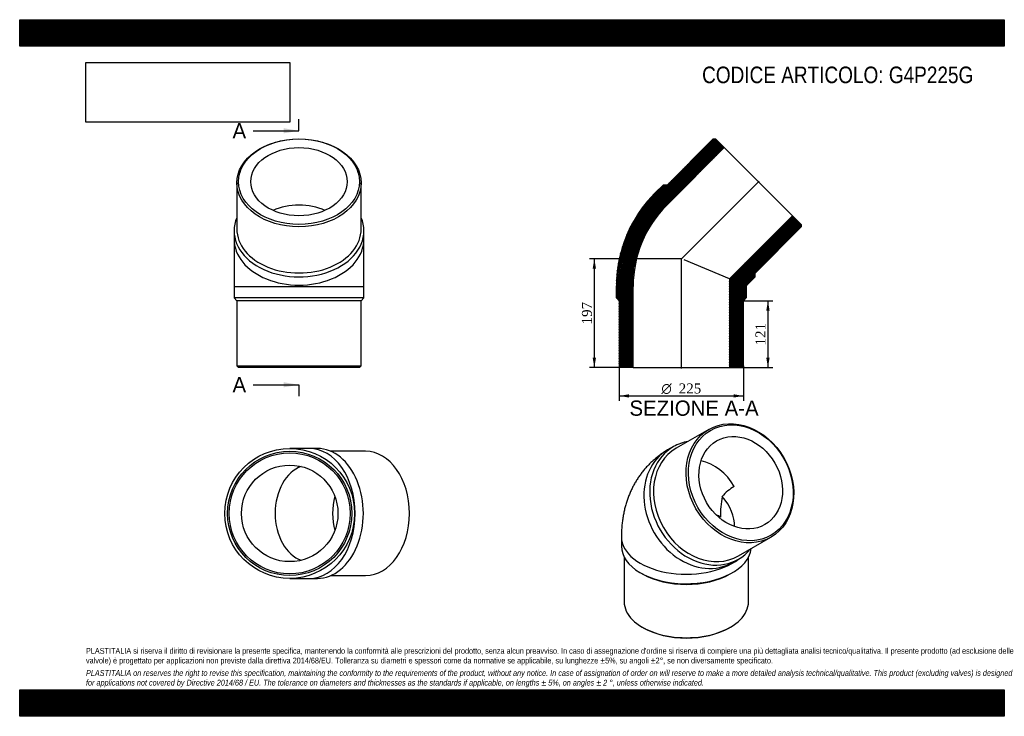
# Model space of a CAD drawing. Header units: millimetres. Extents: x 0 to 1782, y 0 to 1260.
import ezdxf
from ezdxf.enums import TextEntityAlignment as Align
from ezdxf.lldxf.tags import DXFTag

# ---------------------------------------------------------------- set-up
doc = ezdxf.new("R2010")
doc.units = ezdxf.units.MM
doc.header["$LTSCALE"] = 6
for name, color, linetype in [('Default', 7, 'Continuous'), ('DV4_Default', 7, 'Continuous'), ('G4P225G', 7, 'Continuous')]:
    doc.layers.add(name, color=color, linetype=linetype)
doc.styles.add('SEACAD_Solid_Edge_ANSI', font='seans.ttf')
doc.styles.add('SEACAD_Solid_Edge_ANSI1_Symbols', font='semeca1.ttf')
doc.styles.add('SEACAD_Times_New_Roman', font='times.ttf')
tags = doc.linetypes.add('CENTER2', pattern=[28.575, 19.05, -3.175, 3.175, -3.175]).pattern_tags.tags
tags[10:11] = [DXFTag(74, 4), DXFTag(75, 0), DXFTag(340, '0'), DXFTag(46, 0.0), DXFTag(50, 0.0), DXFTag(44, 0.0), DXFTag(45, 0.0)]
tags[8:9] = [DXFTag(74, 4), DXFTag(75, 0), DXFTag(340, '0'), DXFTag(46, 0.0), DXFTag(50, 0.0), DXFTag(44, 0.0), DXFTag(45, 0.0)]
tags[6:7] = [DXFTag(74, 4), DXFTag(75, 0), DXFTag(340, '0'), DXFTag(46, 0.0), DXFTag(50, 0.0), DXFTag(44, 0.0), DXFTag(45, 0.0)]
tags[4:5] = [DXFTag(74, 4), DXFTag(75, 0), DXFTag(340, '0'), DXFTag(46, 0.0), DXFTag(50, 0.0), DXFTag(44, 0.0), DXFTag(45, 0.0)]
doc.dimstyles.new('ANSImm', dxfattribs={"dimtxt": 18, "dimasz": 18, "dimexe": 9, "dimexo": 0, "dimgap": 4.5, "dimtad": 1, "dimdsep": 46, "dimtxsty": 'SEACAD_Times_New_Roman', "dimblk1": '_SE_FILLED', "dimblk2": '_SE_FILLED', "dimsah": 1, "dimcen": 9, "dimazin": 0, "dimtfac": 0.85, "dimtdec": 3, "dimtofl": 0, "dimtmove": 0, "dimatfit": 3, "dimfxl": 1, "dimarcsym": 0})
picture_1 = doc.add_image_def('image1.jpg', size_in_pixel=(4302, 1260))

# ---------------------------------------------------------------- blocks, each defined once
blk = doc.blocks.new('SE')
at = {"layer": 'G4P225G', "color": 7, "linetype": 'Continuous'}
for p, q in [((1247.2, 519), (1188.2, 484.9)), ((1183.2, 487.8), (1172.7, 481.7)), ((1089, 324.7), (1089, 307.6)), ((1300.7, 290), (1359.7, 324.1)), ((1094, 288), (1094, 207.1)), ((1319, 207.1), (1319, 288)), ((1290.2, 278.2), (1300.7, 284.3)), ((1123.4, 259.6), (1126.9, 257.5)), ((1286, 257.5), (1289.6, 259.6)), ((1126.9, 161.2), (1129.1, 160)), ((1283.9, 160), (1286, 161.2))]:
    blk.add_line(p, q, dxfattribs=at)
for centre, radius, start, end in [((1336.5, 341.5), 85.9, 120.2716, 139.2029), ((1474.7, 360.9), 206.5, 169.7659, 180.1436)]:
    blk.add_arc(centre, radius, start, end, dxfattribs=at)
for centre, major_axis in [((1303.5, 421.5), (56.3, -97.4)), ((1305, 422.4), (-54.8, 94.8)), ((1305, 422.4), (43.7, -75.6))]:
    blk.add_ellipse(centre, major_axis=major_axis, ratio=0.816497, dxfattribs=at)
for centre, major_axis, ratio, start_param, end_param in [((1231.5, 380), (-58.8, 101.8), 0.816497, 0, 3.141593), ((1244.5, 387.5), (56.3, -97.4), 0.816497, 3.141593, 6.283185), ((1242, 386), (-58.8, 101.8), 0.816497, 0, 3.434367), ((1242, 386), (-58.8, 101.8), 0.816497, 5.990411, 6.283185), ((1231.5, 380), (43.7, -75.6), 0.816497, 1.570796, 2.503916), ((1206.5, 365.5), (-80.7, 46.6), 0.717439, 3.513318, 4.264954), ((1206.5, 324.7), (87.3, 0), 0.57735, 0.785398, 0.900705), ((1206.5, 324.7), (117.5, 0), 0.57735, 3.141602, 5.648476), ((1206.5, 307.6), (117.5, 0), 0.57735, 3.141593, 6.220856), ((1206.5, 303.5), (112.5, 0), 0.57735, 3.926991, 5.497787), ((1206.5, 207.1), (-112.5, 0), 0.57735, 0, 3.141593), ((1206.5, 204.7), (-109.5, 0), 0.57735, 0.785398, 2.356195)]:
    blk.add_ellipse(centre, major_axis=major_axis, ratio=ratio, start_param=start_param, end_param=end_param, dxfattribs=at)
blk.add_open_spline([(1172.7, 481.7), (1170.3, 480.3), (1166.2, 477.8), (1159.8, 473.4), (1153.8, 469), (1148, 464.2), (1142.5, 459.1), (1137.2, 453.8), (1132.1, 448.3), (1127.3, 442.5), (1122.8, 436.4), (1118.5, 430.2), (1114.5, 423.7), (1110.8, 417.1), (1107.3, 410.2), (1104.1, 403.1), (1101.2, 395.8), (1098.6, 388.4), (1096.3, 380.8), (1094.4, 373), (1092.7, 365), (1091.3, 356.8), (1090.2, 348.5), (1089.5, 340.1), (1089.1, 332), (1089, 327.2), (1089, 324.7)], degree=3, knots=[0, 0, 0, 0, 0.041826, 0.081926, 0.121982, 0.162021, 0.202074, 0.242171, 0.282342, 0.322621, 0.363041, 0.403637, 0.444447, 0.485507, 0.526857, 0.568536, 0.610583, 0.653036, 0.695932, 0.7393, 0.783165, 0.827544, 0.872439, 0.917842, 0.963727, 1, 1, 1, 1], dxfattribs=at)
blk = doc.blocks.new('SE1')
at = {"layer": 'G4P225G', "color": 7, "linetype": 'Continuous'}
for p, q in [((393, 964.8), (393, 881.4)), ((618, 881.4), (618, 964.8)), ((388, 877.9), (388, 863)), ((623, 863), (623, 877.9)), ((388, 863), (388, 777.7)), ((623, 777.7), (623, 863)), ((388, 777.7), (623, 777.7)), ((388, 777.7), (388, 756.7)), ((623, 756.7), (623, 777.7)), ((623, 756.7), (388, 756.7)), ((388, 756.7), (393, 751.7)), ((618, 751.7), (393, 751.7)), ((393, 751.7), (393, 633.7)), ((618, 751.7), (623, 756.7)), ((618, 633.7), (618, 751.7)), ((393, 633.7), (618, 633.7)), ((393, 633.7), (396, 630.7)), ((615, 630.7), (396, 630.7)), ((615, 630.7), (618, 633.7))]:
    blk.add_line(p, q, dxfattribs=at)
for centre, major_axis in [((505.5, 964.8), (-112.5, 0)), ((505.5, 967), (109.5, 0)), ((505.5, 967), (-87.3, 0))]:
    blk.add_ellipse(centre, major_axis=major_axis, ratio=0.707107, dxfattribs=at)
for centre, major_axis, start_param, end_param in [((505.5, 863), (87.3, 0), 1.00084, 2.140753), ((505.5, 877.9), (117.5, 0), 2.848818, 6.283185), ((505.5, 877.9), (117.5, 0), 0, 0.292775), ((505.5, 881.4), (-112.5, 0), 0, 3.141593), ((505.5, 863), (-117.5, 0), 0, 3.141593)]:
    blk.add_ellipse(centre, major_axis=major_axis, ratio=0.707107, start_param=start_param, end_param=end_param, dxfattribs=at)
blk = doc.blocks.new('SE2')
at = {"layer": 'G4P225G', "color": 7, "linetype": 'Continuous'}
for p, q in [((524.1, 484.5), (488.7, 484.5)), ((538.9, 484.5), (524.1, 484.5)), ((625.9, 479.5), (562.9, 479.5)), ((488.7, 249.5), (524.1, 249.5)), ((524.1, 249.5), (538.9, 249.5)), ((562.9, 254.5), (625.9, 254.5))]:
    blk.add_line(p, q, dxfattribs=at)
for radius in [117.5, 112.5, 109.5, 87.3]:
    blk.add_circle((488.7, 367), radius, dxfattribs=at)
for centre, major_axis, start_param, end_param in [((524.1, 367), (0, 117.5), 3.141593, 6.283185), ((538.9, 367), (0, -117.5), 0, 3.141593), ((625.9, 367), (0, 112.5), 3.141593, 6.283185), ((524.1, 367), (0, -87.3), 3.381112, 6.043666), ((628, 367), (0, 87.3), 1.207439, 1.934154)]:
    blk.add_ellipse(centre, major_axis=major_axis, ratio=0.707107, start_param=start_param, end_param=end_param, dxfattribs=at)
blk = doc.blocks.new('SE4')
at = {"color": 7, "linetype": 'Continuous', "style": 'SEACAD_Solid_Edge_ANSI'}
blk.add_text('A', height=27.6, dxfattribs=at).set_placement((385.2, 1072.9), align=Align.TOP_LEFT)
blk = doc.blocks.new('SE5')
at = {"color": 7, "linetype": 'Continuous', "style": 'SEACAD_Solid_Edge_ANSI'}
blk.add_text('A', height=27.6, dxfattribs=at).set_placement((385.2, 613.5), align=Align.TOP_LEFT)
blk = doc.blocks.new('SEANNOT_GROUP')
at = {"linetype": 'Continuous'}
blk.add_hatch(color=7, dxfattribs=at).paths.add_polyline_path([(477.9, 1054.5), (505.5, 1059.1), (477.9, 1063.7)])
at = {"color": 7, "linetype": 'Continuous'}
blk.add_lwpolyline([(422.7, 1059.1), (505.5, 1059.1)], dxfattribs=at)
blk = doc.blocks.new('SEANNOT_GROUP1')
at = {"linetype": 'Continuous'}
blk.add_hatch(color=7, dxfattribs=at).paths.add_polyline_path([(477.9, 595.1), (505.5, 599.7), (477.9, 604.3)])
at = {"color": 7, "linetype": 'Continuous'}
blk.add_lwpolyline([(422.7, 599.7), (505.5, 599.7)], dxfattribs=at)
blk = doc.blocks.new('SE3')
at = {"layer": 'Default', "color": 7, "linetype": 'CENTER2'}
for p, q in [((505.5, 1059.1), (505.5, 1079.8)), ((505.5, 599.7), (505.5, 579))]:
    blk.add_line(p, q, dxfattribs=at)
at = {"layer": 'Default', "color": 7, "linetype": 'CENTER2', "const_width": 0.0001}
blk.add_lwpolyline([(505.5, 1059.1), (505.5, 599.7)], dxfattribs=at)
at = {"layer": 'Default'}
for name in ['SE4', 'SEANNOT_GROUP', 'SE5', 'SEANNOT_GROUP1']:
    blk.add_blockref(name, (0, 0), dxfattribs=at)
blk = doc.blocks.new('SE6')
at = {"layer": 'G4P225G', "linetype": 'Continuous'}
h = blk.add_hatch(dxfattribs=at)
h.set_pattern_fill('LINE', scale=0.629921, angle=65, style=0)
edge = h.paths.add_edge_path()
edge.add_line((1171.7, 960.9), (1164.7, 960.9))
edge.add_line((1164.7, 960.9), (1149.8, 946.1))
edge.add_arc((1318.2, 777.7), 238.2, 135, 180)
edge.add_line((1080, 777.7), (1080, 756.7))
edge.add_line((1080, 756.7), (1085, 751.7))
edge.add_line((1085, 751.7), (1085, 633.7))
edge.add_line((1085, 633.7), (1088, 630.7))
edge.add_line((1088, 630.7), (1110.2, 630.7))
edge.add_line((1110.2, 630.7), (1110.2, 777.7))
edge.add_arc((1318.2, 777.7), 208, 135, 180, ccw=False)
edge.add_line((1171.2, 924.7), (1275.1, 1028.7))
edge.add_line((1275.1, 1028.7), (1259.4, 1044.4))
edge.add_line((1259.4, 1044.4), (1255.2, 1044.4))
edge.add_line((1255.2, 1044.4), (1171.7, 960.9))
h = blk.add_hatch(dxfattribs=at)
h.set_pattern_fill('LINE', scale=0.629921, angle=65, style=0)
edge = h.paths.add_edge_path()
edge.add_line((1330.8, 794.8), (1330.8, 801.8))
edge.add_line((1330.8, 801.8), (1414.3, 885.3))
edge.add_line((1414.3, 885.3), (1414.3, 889.5))
edge.add_line((1414.3, 889.5), (1398.6, 905.2))
edge.add_line((1398.6, 905.2), (1284.8, 791.5))
edge.add_line((1284.8, 791.5), (1284.8, 630.7))
edge.add_line((1284.8, 630.7), (1307, 630.7))
edge.add_line((1307, 630.7), (1310, 633.7))
edge.add_line((1310, 633.7), (1310, 751.7))
edge.add_line((1310, 751.7), (1315, 756.7))
edge.add_line((1315, 756.7), (1315, 777.7))
edge.add_arc((1318.2, 777.7), 3.21, 135, 180, ccw=False)
edge.add_line((1316, 779.9), (1330.8, 794.8))
at = {"layer": 'DV4_Default', "color": 7, "linetype": 'CENTER2'}
for p, q in [((1197, 827.1), (1338.1, 968.2)), ((1197.5, 628.9), (1197.5, 828.5))]:
    blk.add_line(p, q, dxfattribs=at)
at = {"layer": 'G4P225G', "color": 7, "linetype": 'Continuous'}
for p, q in [((1255.2, 1044.4), (1171.7, 960.9)), ((1255.2, 1044.4), (1259.4, 1044.4)), ((1275.1, 1028.7), (1259.4, 1044.4)), ((1171.2, 924.7), (1275.1, 1028.7)), ((1275.1, 1028.7), (1398.6, 905.2)), ((1149.8, 946.1), (1164.7, 960.9)), ((1171.7, 960.9), (1164.7, 960.9)), ((1398.6, 905.2), (1284.8, 791.5)), ((1414.3, 889.5), (1398.6, 905.2)), ((1330.8, 801.8), (1414.3, 885.3)), ((1414.3, 889.5), (1414.3, 885.3)), ((1284.8, 791.5), (1202.3, 825.7)), ((1284.8, 791.5), (1284.8, 630.7)), ((1330.8, 794.8), (1316, 779.9)), ((1330.8, 794.8), (1330.8, 801.8)), ((1080, 756.7), (1080, 777.7)), ((1110.2, 630.7), (1110.2, 777.7)), ((1315, 777.7), (1315, 756.7)), ((1080, 756.7), (1085, 751.7)), ((1085, 751.7), (1085, 633.7)), ((1310, 751.7), (1315, 756.7)), ((1310, 633.7), (1310, 751.7)), ((1088, 630.7), (1085, 633.7)), ((1110.2, 630.7), (1088, 630.7)), ((1110.2, 630.7), (1284.8, 630.7)), ((1307, 630.7), (1284.8, 630.7)), ((1310, 633.7), (1307, 630.7))]:
    blk.add_line(p, q, dxfattribs=at)
for radius in [238.2, 208, 3.21]:
    blk.add_arc((1318.2, 777.7), radius, 135, 180, dxfattribs=at)
blk = doc.blocks.new('DMBLK53')
at = {"layer": 'Default', "linetype": 'Continuous'}
for points in [[(1357.2, 733.7), (1354.2, 751.7), (1351.2, 733.7)], [(1357.2, 648.7), (1351.2, 648.7), (1354.2, 630.7)]]:
    blk.add_hatch(color=7, dxfattribs=at).paths.add_polyline_path(points)
at = {"layer": 'Default', "color": 7, "linetype": 'Continuous'}
for p, q in [((1310, 751.7), (1363.2, 751.7)), ((1354.2, 751.7), (1354.2, 630.7)), ((1284.8, 630.7), (1363.2, 630.7))]:
    blk.add_line(p, q, dxfattribs=at)
at = {"layer": 'Default', "color": 7, "linetype": 'Continuous', "style": 'SEACAD_Times_New_Roman'}
blk.add_text('121', height=18, rotation=90, dxfattribs=at).set_placement((1331.7, 670.7), align=Align.TOP_LEFT)
blk = doc.blocks.new('_SE_FILLED')
at = {"color": 0}
blk.add_line((0, 0), (-1, 0), dxfattribs=at)
blk.add_solid([(0, 0), (-1, -0.1665), (-1, 0.1665), (0, 0)], dxfattribs=at)
blk = doc.blocks.new('DMBLK54')
at = {"layer": 'Default', "linetype": 'Continuous'}
for points in [[(1037, 809.7), (1043, 809.7), (1040, 827.7)], [(1037, 648.7), (1040, 630.7), (1043, 648.7)]]:
    blk.add_hatch(color=7, dxfattribs=at).paths.add_polyline_path(points)
at = {"layer": 'Default', "color": 7, "linetype": 'Continuous'}
for p, q in [((1197.5, 827.7), (1031, 827.7)), ((1040, 827.7), (1040, 630.7)), ((1110.2, 630.7), (1031, 630.7))]:
    blk.add_line(p, q, dxfattribs=at)
at = {"layer": 'Default', "color": 7, "linetype": 'Continuous', "style": 'SEACAD_Times_New_Roman'}
blk.add_text('197', height=18, rotation=90, dxfattribs=at).set_placement((1017.5, 708.7), align=Align.TOP_LEFT)
blk = doc.blocks.new('GDimGGroup')
at = {"layer": 'Default', "linetype": 'Continuous'}
for points in [[(1103, 576.5), (1103, 582.5), (1085, 579.5)], [(1292, 576.5), (1310, 579.5), (1292, 582.5)]]:
    blk.add_hatch(color=7, dxfattribs=at).paths.add_polyline_path(points)
at = {"layer": 'Default', "color": 7, "linetype": 'Continuous'}
for p, q in [((1085, 633.7), (1085, 570.5)), ((1310, 633.7), (1310, 570.5)), ((1085, 579.5), (1310, 579.5))]:
    blk.add_line(p, q, dxfattribs=at)
for s, style, p in [('O', 'SEACAD_Solid_Edge_ANSI1_Symbols', (1161.4, 602)), ('225', 'SEACAD_Times_New_Roman', (1192.7, 602))]:
    blk.add_text(s, height=18, dxfattribs=dict(at, style=style)).set_placement(p, align=Align.TOP_LEFT)

msp = doc.modelspace()

# ---------------------------------------------------------------- hatches: boundary and pattern name
at = {"layer": 'Default', "linetype": 'Continuous'}
h = msp.add_hatch(dxfattribs=at)
h.set_pattern_fill('LINE', scale=0.629921, angle=45, style=0)
h.paths.add_polyline_path([(1782, 1212), (1782, 1260), (0, 1260), (0, 1212)])
for points in [[(1782, 1212), (1782, 1260), (0, 1260), (0, 1212)], [(1782, 0), (1782, 48), (0, 48), (0, 0)]]:
    msp.add_hatch(color=7, dxfattribs=at).paths.add_polyline_path(points)
h = msp.add_hatch(dxfattribs=at)
h.set_pattern_fill('LINE', scale=0.629921, angle=45, style=0)
h.paths.add_polyline_path([(1782, 0), (1782, 48), (0, 48), (0, 0)])

# ---------------------------------------------------------------- linework, layer by layer
at = {"layer": 'Default', "color": 7, "linetype": 'Continuous'}
for p, q in [((0, 1260), (1782, 1260)), ((0, 1212), (0, 1260)), ((1782, 1260), (1782, 1212)), ((1782, 1212), (0, 1212)), ((0, 48), (1782, 48)), ((0, 0), (0, 48)), ((1782, 48), (1782, 0)), ((1782, 0), (0, 0))]:
    msp.add_line(p, q, dxfattribs=at)

# ---------------------------------------------------------------- block references
at = {"layer": 'Default'}
for name in ['SE3', 'SE1', 'SE6', 'GDimGGroup', 'SE', 'SE2']:
    msp.add_blockref(name, (0, 0), dxfattribs=at)

# ---------------------------------------------------------------- texts
at = {"layer": 'Default', "color": 7, "linetype": 'Continuous', "style": 'SEACAD_Solid_Edge_ANSI'}
msp.add_text('SEZIONE A-A', height=27.6, dxfattribs=at).set_placement((1103.594, 571.195), align=Align.TOP_LEFT)
at = {"layer": 'Default', "attachment_point": 1}
for s, insert, char_height, width in [('{\\fArial Narrow|b0||i0||c0|p34;\\C7;\\H30.;\\W1.;CODICE ARTICOLO: G4P225G}', (1235.073, 1175.208), 30, 516.00223), ("{\\fArial Narrow|b0||i0||c0|p34;\\C7;\\H10.5;\\W1.;PLASTITALIA si riserva il diritto di revisionare la presente specifica, mantenendo la conformità alle prescrizioni del prodotto, senza alcun preavviso. In caso di assegnazione d'ordine si riserva di compiere una più dettagliata analisi tecnico/qualitativa. Il presente prodotto (ad esclusione delle \\P}{\\fArial Narrow|b0||i0||c0|p34;\\C7;\\H10.5;\\W1.;valvole) è progettato per applicazioni non previste dalla direttiva 2014/68/EU. Tolleranza su diametri e spessori come da normative se applicabile, su lunghezze ±5%, su angoli ±2°, se non diversamente specificato.\\P}{\\fArial Narrow|b0||i0||c0|p34;\\C7;\\H3.;\\W1.;   \\P}{\\fArial Narrow|b0||i1||c0|p34;\\C7;\\H10.5;\\W1.;PLASTITALIA on reserves the right to revise this specification, maintaining the conformity to the requirements of the product, without any notice. In case of assignation of order on will reserve to make a more detailed analysis technical/qualitative. This product (excluding valves) is designed \\P}{\\fArial Narrow|b0||i1||c0|p34;\\C7;\\H10.5;\\W1.;for applications not covered by Directive 2014/68 / EU. The tolerance on diameters and thicknesses as the standards if applicable, on lengths ± 5%, on angles ± 2 °, unless otherwise indicated.\\P}", (120, 123.614), 10.5, 1542)]:
    msp.add_mtext(s, dxfattribs=dict(at, insert=insert, char_height=char_height, width=width))

# ---------------------------------------------------------------- dimensions: what is measured, and where the dimension line sits
at = {"layer": 'Default', "color": 7, "linetype": 'Continuous'}
for base, p1, p2, picture, middle in [((1039.992, 630.652), (1197.534, 827.652), (1110.234, 630.652), 'DMBLK54', (1039.992, 729.152)), ((1354.184, 630.652), (1310.034, 751.652), (1284.834, 630.652), 'DMBLK53', (1354.184, 691.152))]:
    dim = msp.add_linear_dim(base=base, p1=p1, p2=p2, angle=90, text='\\A1;<>', dimstyle='ANSImm', dxfattribs=at)
    dim.commit()
    dim.dimension.update_dxf_attribs({"geometry": picture, "text_midpoint": middle, "dimtype": 160})

# ---------------------------------------------------------------- pictures from other files: only their frames are drawn
image = msp.add_image(picture_1, insert=(120, 1074.619), size_in_units=(368.743, 108))
image.dxf.flags = 7

doc.saveas('drawing.dxf')
